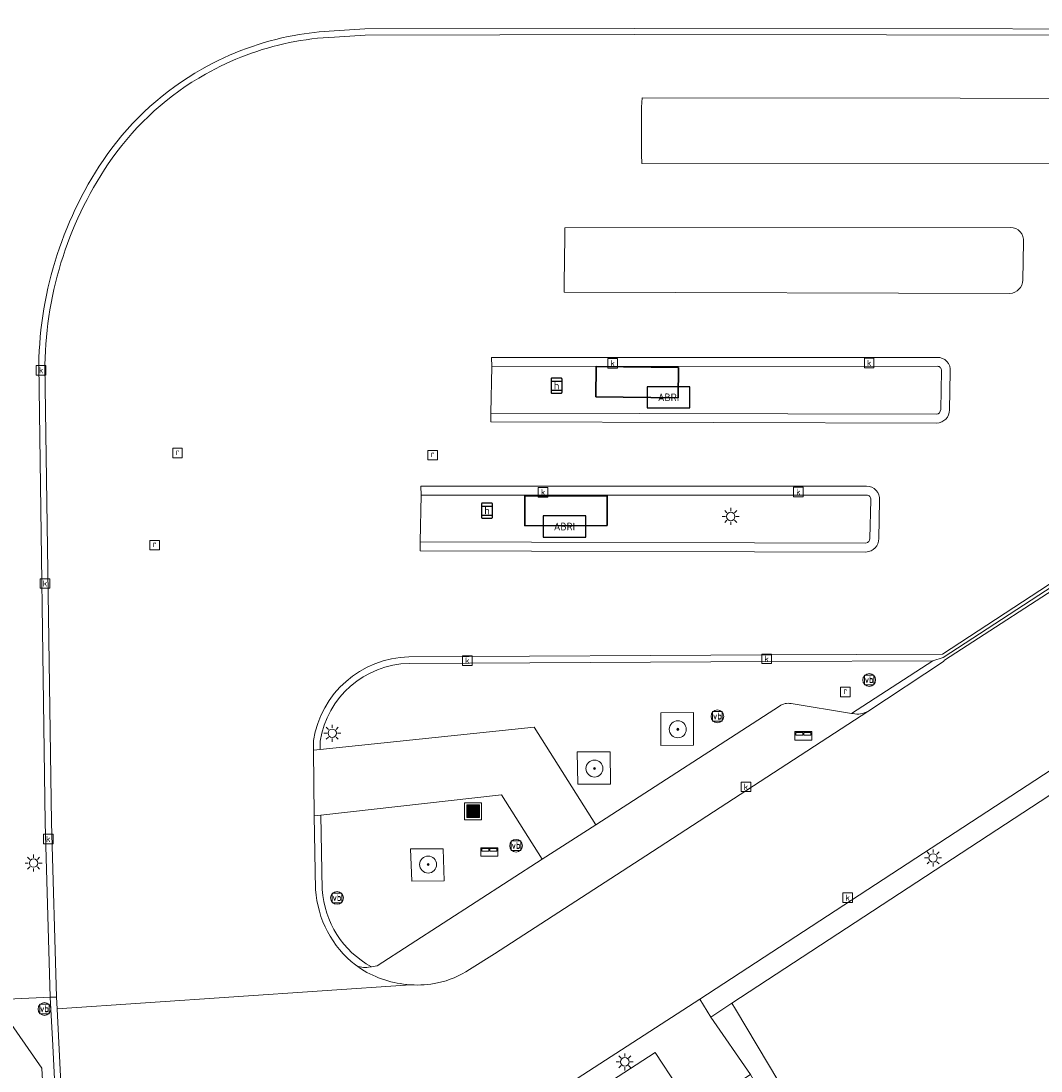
# Model space of a CAD drawing. Header units: metres. Extents: x 127852 to 128088, y 464057 to 464787.
# Tile 14 of 20: x 127895 to 127943, y 464707 to 464757. Entities that reach past the tile are written whole.
import ezdxf
from ezdxf.enums import TextEntityAlignment as Align

# ---------------------------------------------------------------- set-up
doc = ezdxf.new("R2010")
doc.units = ezdxf.units.M
doc.layers.get('0').update_dxf_attribs({"linetype": 'CONTINUOUS'})
for name, color, linetype, lineweight in [('B-WE-BV-GELEIDECONSTRUCTIE-GV', 210, 'CONTINUOUS', 18), ('B-WE-GR-BOOM-S', 90, 'CONTINUOUS', 25), ('B-WE-GR-GROENVOORZIENING-GV', 80, 'CONTINUOUS', 18), ('B-WE-IE-MEUBILAIR_WEGMEUBILAIR-S', 7, 'CONTINUOUS', 25), ('B-WE-KL-ET_LS_OV_LICHTMAST-S', 190, 'CONTINUOUS', 25), ('B-WE-OG-BEBOUWING-GV', 7, 'CONTINUOUS', 35), ('B-WE-OG-TERREIN_ERF-GV', 7, 'CONTINUOUS', 18), ('B-WE-RI-GWA_KOLK-S', 30, 'CONTINUOUS', 25), ('B-WE-RI-GWA_RIOOLPUT-S', 30, 'CONTINUOUS', 25), ('B-WE-VH-VERHARDING_GESLOTEN-GV', 252, 'CONTINUOUS', 18), ('B-WE-VH-VERHARDING_OPEN-GV', 252, 'CONTINUOUS', 18), ('B-WE-VH-VERHARDING_TEGEL-GV', 252, 'CONTINUOUS', 18), ('B-WE-VW-HALTEPAAL-S', 7, 'CONTINUOUS', 25), ('B-WE-VW-VERKEERSTEKEN_BORD-S', 7, 'CONTINUOUS', 25), ('B-WE-VW-VERKEERSTEKEN_DRAAGCONSTRUCTIE-S', 7, 'CONTINUOUS', 25)]:
    doc.layers.add(name, color=color, linetype=linetype, lineweight=lineweight)
doc.styles.add('NLCS-ISO', font='NLCS-ISO.ttf')

# ---------------------------------------------------------------- blocks, each defined once
blk = doc.blocks.new('SIE-WEG_AFVALBAK-SO')
at = {"linetype": 'ByBlock', "lineweight": 18, "transparency": 33554687}
h = blk.add_hatch(color=0, dxfattribs=at)
h.dxf.hatch_style = 1
h.paths.add_polyline_path([(-1.5, -1.5), (1.5, -1.5), (1.5, 1.5), (-1.5, 1.5)])
at = {"color": 0, "linetype": 'ByBlock', "lineweight": 18, "transparency": 33554687}
for points in [[(-2, -2), (2, -2), (2, 2), (-2, 2)], [(-1.5, -1.5), (1.5, -1.5), (1.5, 1.5), (-1.5, 1.5)]]:
    blk.add_lwpolyline(points, close=True, dxfattribs=at)
blk = doc.blocks.new('SIE-WEG_VERKEERSBORD-SO')
at = {"color": 0, "linetype": 'ByBlock', "lineweight": 18, "transparency": 33554687}
blk.add_lwpolyline([(-1.125, -1.125), (1.125, -1.125), (1.125, 1.125), (-1.125, 1.125)], close=True, dxfattribs=at)
at = {"color": 0, "linetype": 'ByBlock', "lineweight": 18, "transparency": 33554687, "style": 'NLCS-ISO'}
blk.add_text('vb', height=1.5, dxfattribs=at).set_placement((0, 0), align=Align.MIDDLE_CENTER)
blk = doc.blocks.new('SKL-ET_OV_LICHTMAST-SO')
at = {"color": 0, "linetype": 'ByBlock', "lineweight": 18, "transparency": 33554687}
for points in [[(-1.25, 0), (-2, 0)], [(-1.41, 1.41), (-0.88, 0.88)], [(0, 2), (0, 1.25)], [(0.88, 0.88), (1.41, 1.41)], [(2, 0), (1.25, 0)], [(-1.41, -1.41), (-0.88, -0.88)], [(0, -1.25), (0, -2)], [(0.88, -0.88), (1.41, -1.41)]]:
    blk.add_lwpolyline(points, dxfattribs=at)
blk.add_circle((0, 0), 1, dxfattribs=at)
blk = doc.blocks.new('SVW-HALTEPAAL-SO')
at = {"transparency": 33554687}
for p, q in [((-1.29, 1.06), (1.29, 1.06)), ((-1.29, -1.06), (1.29, -1.06))]:
    blk.add_line(p, q, dxfattribs=at)
blk.add_lwpolyline([(-1.09, -1.76), (1.09, -1.76, 0.414214), (1.29, -1.56), (1.29, 1.56, 0.414214), (1.09, 1.76), (-1.09, 1.76, 0.414214), (-1.29, 1.56), (-1.29, -1.56, 0.414214)], format="xyb", close=True, dxfattribs=at)
at = {"lineweight": 18, "transparency": 33554687, "style": 'NLCS-ISO'}
blk.add_text('h', height=1.8, dxfattribs=at).set_placement((0.02, 0.01), align=Align.MIDDLE_CENTER)
blk = doc.blocks.new('SIE-WEG_PAAL_VERKEERSBORD-SO')
at = {"color": 0, "linetype": 'ByBlock', "lineweight": 18, "transparency": 33554687}
blk.add_circle((0, 0), 1.5, dxfattribs=at)
at = {"color": 0, "linetype": 'ByBlock', "lineweight": 18, "transparency": 33554687, "style": 'NLCS-ISO'}
blk.add_text('vb', height=1.5, dxfattribs=at).set_placement((0, 0.13), align=Align.MIDDLE_CENTER)
blk = doc.blocks.new('SRI-KOLK-SO')
at = {"color": 0, "linetype": 'ByBlock', "lineweight": 18, "transparency": 33554687}
blk.add_lwpolyline([(-1.125, -1.125), (1.125, -1.125), (1.125, 1.125), (-1.125, 1.125)], close=True, dxfattribs=at)
at = {"color": 0, "linetype": 'ByBlock', "lineweight": 18, "transparency": 33554687, "style": 'NLCS-ISO'}
blk.add_text('k', height=1.5, dxfattribs=at).set_placement((0, 0), align=Align.MIDDLE_CENTER)
blk = doc.blocks.new('SRI-PUT_INSPECTIEPUT_RIOOLPUT-SO')
at = {"color": 0, "linetype": 'ByBlock', "lineweight": 18, "transparency": 33554687}
blk.add_lwpolyline([(-1.12, -1.12), (1.12, -1.12), (1.12, 1.12), (-1.12, 1.12)], close=True, dxfattribs=at)
at = {"color": 0, "linetype": 'ByBlock', "lineweight": 18, "transparency": 33554687, "style": 'NLCS-ISO'}
blk.add_text('r', height=1.5, dxfattribs=at).set_placement((0, 0.28), align=Align.MIDDLE_CENTER)
blk = doc.blocks.new('SIE-WEG_ABRI-SO')
at = {"transparency": 33554687}
blk.add_lwpolyline([(-5, -2.5), (5, -2.5), (5, 2.5), (-5, 2.5)], close=True, dxfattribs=at)
at = {"transparency": 33554687, "style": 'NLCS-ISO'}
blk.add_text('ABRI', height=1.8, dxfattribs=at).set_placement((0, 0), align=Align.MIDDLE_CENTER)
blk = doc.blocks.new('SIE-WEG_BRIEVENBUS-SO')
at = {"color": 0, "linetype": 'ByBlock', "lineweight": 18, "transparency": 33554687}
for points in [[(2, -1), (2, 1), (-2, 1), (-2, -1)], [(-0.1, 0.2), (-0.1, 0.8), (-1.8, 0.8), (-1.8, 0.2)], [(0.1, 0.2), (0.1, 0.8), (1.8, 0.8), (1.8, 0.2)]]:
    blk.add_lwpolyline(points, close=True, dxfattribs=at)
blk = doc.blocks.new('SGR-BOOM_01-SO')
at = {"linetype": 'ByBlock', "lineweight": 18, "transparency": 33554687}
h = blk.add_hatch(color=0, dxfattribs=at)
h.dxf.hatch_style = 1
edge = h.paths.add_edge_path()
edge.add_arc((0, 0), 0.25, 0, 360)
at = {"color": 0, "linetype": 'ByBlock', "lineweight": 18, "transparency": 33554687}
for radius in [2, 0.25]:
    blk.add_circle((0, 0), radius, dxfattribs=at)

msp = doc.modelspace()

# ---------------------------------------------------------------- linework, layer by layer
at = {"layer": 'B-WE-BV-GELEIDECONSTRUCTIE-GV', "transparency": 33554687, "flags": 128}
for points in [[(127959.513, 464756.226), (127923.925, 464756.266), (127911.235, 464756.241), (127909.789, 464756.153)], [(127909.804, 464755.863), (127911.244, 464755.951), (127923.925, 464755.976), (127959.507, 464755.936)], [(127971.859, 464748.686), (127951.799, 464735.59), (127938.419, 464726.843), (127930.352, 464726.799), (127913.311, 464726.712)], [(127913.316, 464726.402), (127930.354, 464726.489), (127937.958, 464726.53), (127938.444, 464726.677), (127951.898, 464735.439), (127972.08, 464748.623)], [(127972.08, 464748.623), (127951.898, 464735.439), (127938.444, 464726.677), (127937.958, 464726.53), (127934.133, 464724.052), (127934.203, 464724.041)], [(127934.896, 464724.147), (127938.467, 464726.491), (127938.515, 464726.561), (127951.399, 464734.896), (127972.041, 464748.397)], [(127895.891, 464740.444), (127896.198, 464718.905), (127896.433, 464710.7), (127896.546, 464708.434), (127897.444, 464690.369), (127897.734, 464690.383), (127897.569, 464693.706), (127896.877, 464707.611), (127896.75, 464710.158), (127896.723, 464710.71), (127896.488, 464718.911), (127896.181, 464740.444)], [(127938.165, 464740.796), (127917.199, 464740.794), (127917.204, 464740.374), (127938.172, 464740.376)], [(127938.36, 464740.163), (127938.328, 464738.339)], [(127938.748, 464738.332), (127938.78, 464740.133)], [(127938.127, 464738.122), (127917.167, 464738.177), (127917.162, 464737.757), (127938.14, 464737.702)], [(127934.839, 464734.734), (127913.873, 464734.732), (127913.878, 464734.312), (127934.846, 464734.314)], [(127935.034, 464734.101), (127935.002, 464732.277)], [(127935.422, 464732.27), (127935.454, 464734.071)], [(127934.801, 464732.06), (127913.841, 464732.115), (127913.836, 464731.695), (127934.814, 464731.64)], [(127908.814, 464722.769), (127908.819, 464722.316), (127909.129, 464722.348), (127909.124, 464722.746)], [(127909.229, 464715.774), (127909.164, 464719.264), (127908.855, 464719.229), (127908.919, 464715.762)], [(127911.404, 464712.111), (127911.547, 464712.134)]]:
    msp.add_lwpolyline(points, dxfattribs=at)
at = {"layer": 'B-WE-BV-GELEIDECONSTRUCTIE-GV', "transparency": 33554687}
for points in [[(127907.904, 464755.937, 0.083623), (127903.564, 464754.356)], [(127907.683, 464755.599, -0.039635), (127909.804, 464755.863)], [(127909.789, 464756.153, 0.033932), (127907.904, 464755.937)], [(127903.738, 464754.121, -0.078041), (127907.683, 464755.599)], [(127903.564, 464754.356, 0.109354), (127899.11, 464750.333)], [(127899.347, 464750.165, -0.110106), (127903.738, 464754.121)], [(127899.11, 464750.333, 0.150398), (127895.891, 464740.444)], [(127896.181, 464740.444, -0.150422), (127899.347, 464750.165)], [(127938.78, 464740.133, 0.45222), (127938.165, 464740.796)], [(127938.172, 464740.376, -0.481139), (127938.36, 464740.163)], [(127938.328, 464738.339, -0.382764), (127938.127, 464738.122)], [(127938.14, 464737.702, 0.395819), (127938.748, 464738.332)], [(127935.454, 464734.071, 0.45222), (127934.839, 464734.734)], [(127934.846, 464734.314, -0.481139), (127935.034, 464734.101)], [(127935.002, 464732.277, -0.382764), (127934.801, 464732.06)], [(127934.814, 464731.64, 0.395819), (127935.422, 464732.27)], [(127913.311, 464726.712, 0.362317), (127908.814, 464722.769)], [(127909.124, 464722.746, -0.360608), (127913.316, 464726.402)], [(127934.203, 464724.041, 0.193471), (127934.896, 464724.147)], [(127908.919, 464715.762, 0.214593), (127910.79, 464712.217)], [(127911.547, 464712.134, -0.260477), (127909.229, 464715.774)], [(127910.79, 464712.217, 0.169394), (127911.404, 464712.111)]]:
    msp.add_lwpolyline(points, format="xyb", dxfattribs=at)
at = {"layer": 'B-WE-GR-GROENVOORZIENING-GV', "transparency": 33554687, "flags": 128}
for points in [[(127925.164, 464722.534), (127926.693, 464722.553), (127926.697, 464724.094), (127925.168, 464724.075)], [(127921.255, 464720.725), (127922.795, 464720.716), (127922.771, 464722.241), (127921.231, 464722.25)], [(127914.913, 464717.687), (127913.385, 464717.677), (127913.437, 464716.163), (127914.965, 464716.173)], [(127936.342, 464697.285), (127928.669, 464710.136), (127928.501, 464710.417), (127927.507, 464709.762), (127929.386, 464707.06), (127941.084, 464686.624), (127961.975, 464651.834), (127963.722, 464648.939), (127965.775, 464645.537), (127963.112, 464652.451), (127960.736, 464656.43), (127953.183, 464669.081)]]:
    msp.add_lwpolyline(points, close=True, dxfattribs=at)
msp.add_lwpolyline([(127901.303, 464629.868), (127899.346, 464661.618), (127897.734, 464690.383), (127897.569, 464693.706), (127896.877, 464707.611), (127896.75, 464710.158), (127896.723, 464710.71), (127896.433, 464710.7), (127894.765, 464710.628), (127893.093, 464710.556), (127894.613, 464709.418), (127896.035, 464707.365), (127896.203, 464704.169), (127896.533, 464690.027), (127898.016, 464660.916), (127898.08, 464659.757), (127899.313, 464641.265), (127900.882, 464614.402)], dxfattribs=at)
at = {"layer": 'B-WE-OG-BEBOUWING-GV', "transparency": 33554687, "flags": 128}
for points in [[(127925.986, 464740.318), (127922.122, 464740.362), (127922.106, 464738.942), (127925.969, 464738.897)], [(127922.629, 464734.291), (127918.757, 464734.276), (127918.763, 464732.879), (127922.635, 464732.894)]]:
    msp.add_lwpolyline(points, close=True, dxfattribs=at)
at = {"layer": 'B-WE-OG-TERREIN_ERF-GV', "transparency": 33554687, "flags": 128}
for points in [[(127984.535, 464747.056), (127928.501, 464710.417), (127928.669, 464710.136), (127936.342, 464697.285), (127953.183, 464669.081), (127991.859, 464721.345)], [(127900.882, 464614.402), (127899.313, 464641.265), (127898.08, 464659.757), (127898.016, 464660.916), (127896.533, 464690.027), (127896.203, 464704.169), (127896.035, 464707.365), (127894.613, 464709.418), (127893.093, 464710.556), (127890.605, 464710.448), (127890.811, 464705.52), (127892.37, 464705.206), (127892.719, 464705.002), (127892.872, 464704.683), (127892.552, 464692.181), (127893.61, 464659.492), (127895.137, 464634.987), (127896.483, 464606.819)]]:
    msp.add_lwpolyline(points, dxfattribs=at)
at = {"layer": 'B-WE-VH-VERHARDING_GESLOTEN-GV', "transparency": 33554687}
for points in [[(127909.804, 464755.863, 0.039635), (127907.683, 464755.599)], [(127907.683, 464755.599, 0.078041), (127903.738, 464754.121)], [(127903.738, 464754.121, 0.110106), (127899.347, 464750.165)], [(127899.347, 464750.165, 0.150422), (127896.181, 464740.444)], [(127941.609, 464746.897, -0.45222), (127942.224, 464746.234)], [(127942.192, 464744.433, -0.395819), (127941.584, 464743.803)], [(127938.165, 464740.796, -0.45222), (127938.78, 464740.133)], [(127938.748, 464738.332, -0.395819), (127938.14, 464737.702)], [(127934.839, 464734.734, -0.45222), (127935.454, 464734.071)], [(127935.422, 464732.27, -0.395819), (127934.814, 464731.64)], [(127908.814, 464722.769, -0.362317), (127913.311, 464726.712)], [(127910.79, 464712.217, -0.214593), (127908.919, 464715.762)], [(127913.356, 464711.29, -0.126615), (127911.073, 464712.023)], [(127916.158, 464712.002, -0.092802), (127914.659, 464711.374)], [(127914.659, 464711.374, -0.072315), (127913.387, 464711.288)]]:
    msp.add_lwpolyline(points, format="xyb", dxfattribs=at)
at = {"layer": 'B-WE-VH-VERHARDING_GESLOTEN-GV', "transparency": 33554687, "flags": 128}
for points in [[(127959.507, 464755.936), (127923.925, 464755.976), (127911.244, 464755.951), (127909.804, 464755.863)], [(127954.208, 464749.9), (127924.26, 464749.915), (127924.255, 464750.333), (127924.251, 464752.558), (127924.278, 464753.002), (127954.215, 464752.965)], [(127913.311, 464726.712), (127930.352, 464726.799), (127938.419, 464726.843), (127951.799, 464735.59), (127971.859, 464748.686)], [(127972.041, 464748.397), (127951.399, 464734.896), (127938.515, 464726.561), (127938.467, 464726.491), (127934.896, 464724.147), (127924.462, 464717.354), (127917.338, 464712.745), (127916.158, 464712.002)], [(127913.387, 464711.288), (127896.75, 464710.158), (127896.877, 464707.611), (127897.569, 464693.706), (127907.329, 464697.902), (127908.123, 464698.41), (127926.992, 464710.61), (127982.963, 464747.119)], [(127941.584, 464743.803), (127920.606, 464743.858), (127920.611, 464744.278), (127920.648, 464746.475), (127920.643, 464746.895), (127941.609, 464746.897)], [(127942.224, 464746.234), (127942.192, 464744.433)], [(127896.181, 464740.444), (127896.488, 464718.911), (127896.723, 464710.71), (127896.75, 464710.158), (127913.387, 464711.288), (127913.356, 464711.29)], [(127917.204, 464740.374), (127917.199, 464740.794), (127938.165, 464740.796)], [(127938.14, 464737.702), (127917.162, 464737.757), (127917.167, 464738.177), (127917.204, 464740.374)], [(127938.78, 464740.133), (127938.748, 464738.332)], [(127934.814, 464731.64), (127913.836, 464731.695), (127913.841, 464732.115), (127913.878, 464734.312), (127913.873, 464734.732), (127934.839, 464734.734)], [(127935.454, 464734.071), (127935.422, 464732.27)], [(127908.919, 464715.762), (127908.855, 464719.229), (127908.819, 464722.316), (127908.814, 464722.769)], [(127911.073, 464712.023), (127910.79, 464712.217)]]:
    msp.add_lwpolyline(points, dxfattribs=at)
at = {"layer": 'B-WE-VH-VERHARDING_OPEN-GV', "transparency": 33554687, "flags": 128}
for points in [[(127947.58, 464781.808), (127945.18, 464781.703), (127941.951, 464781.71), (127897.716, 464781.813), (127889.437, 464781.836), (127888.714, 464776.387), (127888.155, 464772.177), (127888.884, 464753.366), (127890.471, 464712.444), (127890.529, 464710.445), (127890.605, 464710.448), (127893.093, 464710.556), (127894.765, 464710.628), (127896.433, 464710.7), (127896.723, 464710.71), (127896.488, 464718.911), (127896.181, 464740.444)], [(127909.804, 464755.863), (127911.244, 464755.951), (127923.925, 464755.976), (127959.507, 464755.936)], [(127971.859, 464748.686), (127951.799, 464735.59), (127938.419, 464726.843), (127930.352, 464726.799), (127913.311, 464726.712)], [(127934.896, 464724.147), (127938.467, 464726.491), (127938.515, 464726.561), (127951.399, 464734.896), (127972.041, 464748.397)], [(127982.963, 464747.119), (127926.992, 464710.61)], [(127926.992, 464710.61), (127927.507, 464709.762), (127928.501, 464710.417), (127984.535, 464747.056), (127985.79, 464746.713)], [(127938.165, 464740.796), (127917.199, 464740.794), (127917.204, 464740.374), (127917.167, 464738.177), (127917.162, 464737.757), (127938.14, 464737.702)], [(127938.748, 464738.332), (127938.78, 464740.133)], [(127934.839, 464734.734), (127913.873, 464734.732), (127913.878, 464734.312), (127913.841, 464732.115), (127913.836, 464731.695), (127934.814, 464731.64)], [(127935.422, 464732.27), (127935.454, 464734.071)], [(127908.814, 464722.769), (127908.819, 464722.316), (127909.129, 464722.348), (127919.197, 464723.407), (127922.102, 464718.816), (127930.742, 464724.392)], [(127930.742, 464724.392), (127922.102, 464718.816), (127919.576, 464717.187), (127911.811, 464712.176), (127911.547, 464712.134), (127911.404, 464712.111)], [(127916.158, 464712.002), (127917.338, 464712.745), (127924.462, 464717.354), (127934.896, 464724.147)], [(127931.293, 464724.513), (127934.133, 464724.052), (127934.203, 464724.041)], [(127934.203, 464724.041), (127934.133, 464724.052), (127931.293, 464724.513)], [(127911.404, 464712.111), (127911.547, 464712.134), (127911.811, 464712.176), (127919.576, 464717.187), (127917.664, 464720.227), (127909.164, 464719.264), (127908.855, 464719.229), (127908.919, 464715.762)], [(127910.79, 464712.217), (127911.073, 464712.023)], [(127913.356, 464711.29), (127913.387, 464711.288)], [(127926.733, 464705.32), (127929.386, 464707.06), (127927.507, 464709.762), (127926.992, 464710.61), (127908.123, 464698.41), (127907.329, 464697.902)], [(127907.275, 464697.664), (127907.703, 464696.956), (127924.9, 464708.104), (127925.945, 464706.503), (127926.733, 464705.32)]]:
    msp.add_lwpolyline(points, dxfattribs=at)
at = {"layer": 'B-WE-VH-VERHARDING_OPEN-GV', "transparency": 33554687}
for points in [[(127907.683, 464755.599, -0.039635), (127909.804, 464755.863)], [(127903.738, 464754.121, -0.078041), (127907.683, 464755.599)], [(127899.347, 464750.165, -0.110106), (127903.738, 464754.121)], [(127896.181, 464740.444, -0.150422), (127899.347, 464750.165)], [(127938.78, 464740.133, 0.45222), (127938.165, 464740.796)], [(127938.14, 464737.702, 0.395819), (127938.748, 464738.332)], [(127935.454, 464734.071, 0.45222), (127934.839, 464734.734)], [(127934.814, 464731.64, 0.395819), (127935.422, 464732.27)], [(127913.311, 464726.712, 0.362317), (127908.814, 464722.769)], [(127930.742, 464724.392, -0.208615), (127931.293, 464724.513)], [(127931.293, 464724.513, 0.208615), (127930.742, 464724.392)], [(127934.203, 464724.041, 0.193471), (127934.896, 464724.147)], [(127934.896, 464724.147, -0.193471), (127934.203, 464724.041)], [(127908.919, 464715.762, 0.214593), (127910.79, 464712.217)], [(127910.79, 464712.217, 0.169394), (127911.404, 464712.111)], [(127911.404, 464712.111, -0.169394), (127910.79, 464712.217)], [(127911.073, 464712.023, 0.126615), (127913.356, 464711.29)], [(127914.659, 464711.374, 0.092802), (127916.158, 464712.002)], [(127913.387, 464711.288, 0.072315), (127914.659, 464711.374)]]:
    msp.add_lwpolyline(points, format="xyb", dxfattribs=at)
at = {"layer": 'B-WE-VH-VERHARDING_OPEN-GV', "transparency": 33554687, "flags": 128}
for points in [[(127926.697, 464724.094), (127926.693, 464722.553), (127925.164, 464722.534), (127925.168, 464724.075)], [(127922.771, 464722.241), (127922.795, 464720.716), (127921.255, 464720.725), (127921.231, 464722.25)], [(127913.437, 464716.163), (127913.385, 464717.677), (127914.913, 464717.687), (127914.965, 464716.173)], [(127925.945, 464706.503), (127924.9, 464708.104), (127907.703, 464696.956), (127908.39, 464695.687)]]:
    msp.add_lwpolyline(points, close=True, dxfattribs=at)
at = {"layer": 'B-WE-VH-VERHARDING_TEGEL-GV', "transparency": 33554687, "flags": 128}
msp.add_lwpolyline([(127908.819, 464722.316), (127908.855, 464719.229), (127909.164, 464719.264), (127917.664, 464720.227), (127919.576, 464717.187), (127922.102, 464718.816), (127919.197, 464723.407), (127909.129, 464722.348)], close=True, dxfattribs=at)

# ---------------------------------------------------------------- block references
at = {"layer": 'B-WE-GR-BOOM-S', "transparency": 33554687, "xscale": 0.2, "yscale": 0.2, "zscale": 0.2}
for p in [(127925.957, 464723.301), (127922.039, 464721.458), (127914.21, 464716.94)]:
    msp.add_blockref('SGR-BOOM_01-SO', p, dxfattribs=at)
at = {"layer": 'B-WE-IE-MEUBILAIR_WEGMEUBILAIR-S', "transparency": 33554687, "xscale": 0.2, "yscale": 0.2, "zscale": 0.2}
for name, p in [('SIE-WEG_ABRI-SO', (127925.521, 464738.917)), ('SIE-WEG_ABRI-SO', (127920.625, 464732.838)), ('SIE-WEG_BRIEVENBUS-SO', (127931.866, 464722.991)), ('SIE-WEG_AFVALBAK-SO', (127916.326, 464719.448)), ('SIE-WEG_BRIEVENBUS-SO', (127917.091, 464717.534))]:
    msp.add_blockref(name, p, dxfattribs=at)
at = {"layer": 'B-WE-KL-ET_LS_OV_LICHTMAST-S', "transparency": 33554687, "xscale": 0.2, "yscale": 0.2, "zscale": 0.2}
for p in [(127928.447, 464733.313), (127909.703, 464723.115), (127895.648, 464717.01), (127937.968, 464717.251), (127923.463, 464707.659)]:
    msp.add_blockref('SKL-ET_OV_LICHTMAST-SO', p, dxfattribs=at)
at = {"layer": 'B-WE-RI-GWA_KOLK-S', "transparency": 33554687, "xscale": 0.2, "yscale": 0.2, "zscale": 0.2}
for p in [(127922.896, 464740.516), (127934.961, 464740.529), (127896.001, 464740.188), (127919.621, 464734.45), (127931.634, 464734.466), (127896.187, 464730.162), (127916.058, 464726.534), (127930.138, 464726.616), (127929.166, 464720.594), (127896.338, 464718.142), (127933.952, 464715.382)]:
    msp.add_blockref('SRI-KOLK-SO', p, dxfattribs=at)
at = {"layer": 'B-WE-RI-GWA_RIOOLPUT-S', "transparency": 33554687, "xscale": 0.2, "yscale": 0.2, "zscale": 0.2}
for p in [(127902.421, 464736.297), (127914.429, 464736.195), (127901.343, 464731.965), (127933.838, 464725.058)]:
    msp.add_blockref('SRI-PUT_INSPECTIEPUT_RIOOLPUT-SO', p, dxfattribs=at)
at = {"layer": 'B-WE-VW-HALTEPAAL-S', "transparency": 33554687, "xscale": 0.2, "yscale": 0.2, "zscale": 0.2}
for p in [(127920.254, 464739.464), (127916.978, 464733.589)]:
    msp.add_blockref('SVW-HALTEPAAL-SO', p, dxfattribs=at)
at = {"layer": 'B-WE-VW-VERKEERSTEKEN_BORD-S', "transparency": 33554687, "xscale": 0.2, "yscale": 0.2, "zscale": 0.2}
for p in [(127934.965, 464725.622), (127927.823, 464723.91), (127918.35, 464717.824), (127909.925, 464715.37), (127896.16, 464710.145)]:
    msp.add_blockref('SIE-WEG_VERKEERSBORD-SO', p, dxfattribs=at)
at = {"layer": 'B-WE-VW-VERKEERSTEKEN_DRAAGCONSTRUCTIE-S', "transparency": 33554687, "xscale": 0.2, "yscale": 0.2, "zscale": 0.2}
for p in [(127934.965, 464725.622), (127927.823, 464723.91), (127918.35, 464717.824), (127909.925, 464715.37), (127896.16, 464710.145)]:
    msp.add_blockref('SIE-WEG_PAAL_VERKEERSBORD-SO', p, dxfattribs=at)

doc.saveas('drawing.dxf')
